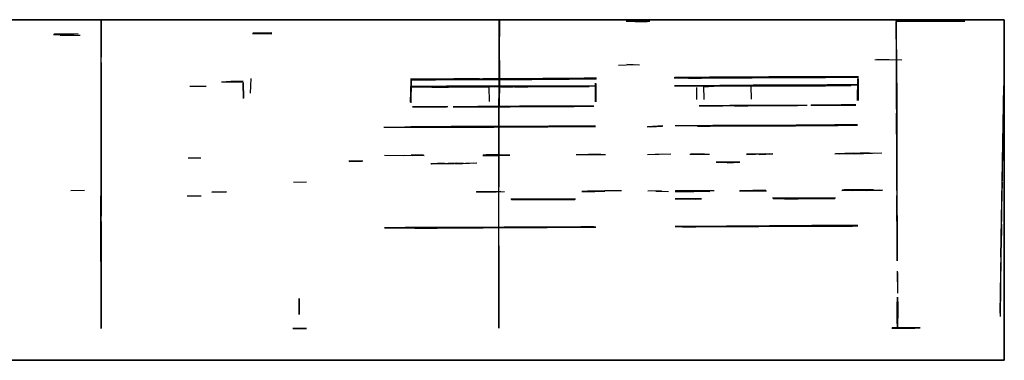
# Model space of a CAD drawing. Header units: millimetres. Extents: x 0 to 107423, y 0 to 18199.
# Tile 4 of 4: x 54850 to 107423, y 0 to 18199. Entities that reach past the tile are written whole.
import ezdxf

# ---------------------------------------------------------------- set-up
doc = ezdxf.new("R2010")
doc.units = ezdxf.units.MM
for name, color, linetype in [('00_RASTER_ORIGINALE', 8, 'Continuous'), ('S-GRID-E', 4, 'Continuous'), ('S-INF-HORIZ', 3, 'Continuous'), ('S-INF-LONG', 6, 'Continuous'), ('S-INF-VERT', 4, 'Continuous'), ('S-TRACE-INF', 4, 'Continuous'), ('S-TRACE-INF-CLEAN', 4, 'Continuous'), ('S-TRACE-REJECT', 8, 'Continuous')]:
    doc.layers.add(name, color=color, linetype=linetype)
picture_1 = doc.add_image_def('image1.jpg', size_in_pixel=(8222, 1393))

msp = doc.modelspace()

# ---------------------------------------------------------------- linework, layer by layer
at = {"layer": 'S-GRID-E'}
msp.add_lwpolyline([(0, 0), (107423, 0), (107423, 18199), (0, 18199)], close=True, dxfattribs=at)
at = {"layer": 'S-INF-HORIZ'}
for p, q in [((87235, 18122), (88489, 18122)), ((101645, 18122), (105317, 18122)), ((56663, 17416), (57629, 17364)), ((56689, 17442), (57969, 17455)), ((57002, 17364), (58087, 17377)), ((57042, 17429), (57734, 17403)), ((67284, 17455), (68277, 17442)), ((67298, 17494), (68317, 17521)), ((67298, 17481), (68304, 17481)), ((86817, 15770), (87653, 15796)), ((87274, 15822), (87940, 15783)), ((100613, 16083), (101959, 16057)), ((65625, 14881), (66788, 14881)), ((66122, 14908), (66788, 14908)), ((75711, 15038), (85628, 15038)), ((75711, 14986), (77044, 14986)), ((84987, 15090), (85641, 15090)), ((89822, 15130), (99633, 15130)), ((90553, 15077), (91259, 15077)), ((96080, 14725), (99620, 14725)), ((63940, 14646), (64815, 14646)), ((75724, 14633), (85249, 14633)), ((76848, 14594), (77750, 14594)), ((89808, 14685), (99228, 14685)), ((91363, 14620), (92173, 14659)), ((75816, 13562), (77710, 13562)), ((75816, 13536), (77645, 13536)), ((77998, 13562), (84452, 13562)), ((81538, 13588), (85497, 13588)), ((91128, 13614), (96380, 13614)), ((95243, 13640), (95975, 13640)), ((97086, 13640), (99503, 13640)), ((98719, 13666), (99503, 13666)), ((75738, 12490), (85588, 12490)), ((88371, 12490), (89194, 12543)), ((88541, 12477), (89168, 12517)), ((89848, 12543), (98536, 12543)), ((96302, 12582), (99581, 12582)), ((93650, 11001), (95021, 11053)), ((98379, 11027), (99150, 11066)), ((98627, 11040), (100469, 11092)), ((99398, 11040), (100888, 11079)), ((63848, 10818), (64515, 10818)), ((72432, 10661), (73164, 10661)), ((72445, 10622), (73125, 10648)), ((74326, 10962), (75842, 10936)), ((75346, 10949), (76156, 10962)), ((75411, 10962), (76443, 10936)), ((76822, 10505), (78168, 10557)), ((77449, 10505), (79252, 10557)), ((79579, 10962), (81029, 10962)), ((79762, 10988), (80493, 10988)), ((84556, 10988), (86124, 10988)), ((84569, 11001), (85863, 11027)), ((88371, 10988), (89626, 11027)), ((90632, 11014), (91677, 11014)), ((92029, 10596), (93310, 10596)), ((92617, 10557), (93297, 10583)), ((94342, 11001), (95061, 11027)), ((69466, 9512), (70172, 9538)), ((57577, 9067), (58309, 9093)), ((65103, 8989), (65900, 9002)), ((79226, 9002), (80728, 9028)), ((79239, 9028), (80545, 9041)), ((84870, 9041), (86098, 9041)), ((86085, 9080), (86986, 9067)), ((88384, 9054), (89116, 9067)), ((88816, 9041), (89495, 9015)), ((89848, 9054), (91677, 9028)), ((89861, 9067), (91925, 9067)), ((93284, 9054), (94721, 9054)), ((93310, 9080), (94695, 9080)), ((98745, 9080), (100770, 9107)), ((98876, 9120), (100443, 9120)), ((63796, 8793), (64541, 8793)), ((81081, 8623), (84530, 8623)), ((81107, 8597), (84491, 8597)), ((89848, 8649), (91259, 8649)), ((89861, 8623), (90919, 8610)), ((95047, 8675), (98405, 8675)), ((95087, 8649), (98379, 8649)), ((75424, 7108), (85170, 7108)), ((75947, 7068), (77135, 7068)), ((84818, 7147), (85510, 7147)), ((89861, 7173), (99320, 7173)), ((90240, 7134), (90945, 7134)), ((97151, 7212), (99607, 7212)), ((69440, 1698), (70159, 1698)), ((101410, 1738), (102926, 1738))]:
    msp.add_line(p, q, dxfattribs=at)
at = {"layer": 'S-INF-LONG'}
for p, q in [((59197, 1698), (59197, 18135)), ((80467, 13523), (80467, 18148)), ((101645, 18122), (105317, 18122)), ((101671, 13418), (101671, 17442)), ((75711, 15038), (85628, 15038)), ((89822, 15130), (99633, 15130)), ((96080, 14725), (99620, 14725)), ((101698, 5892), (101698, 14803)), ((75724, 14633), (85249, 14633)), ((89808, 14685), (99228, 14685)), ((107198, 2522), (107394, 14476)), ((80441, 1712), (80441, 13980)), ((77998, 13562), (84452, 13562)), ((81538, 13588), (85497, 13588)), ((91128, 13614), (96380, 13614)), ((97086, 13640), (99503, 13640)), ((75738, 12490), (85588, 12490)), ((89848, 12543), (98536, 12543)), ((96302, 12582), (99581, 12582)), ((81081, 8623), (84530, 8623)), ((81107, 8597), (84491, 8597)), ((95047, 8675), (98405, 8675)), ((95087, 8649), (98379, 8649)), ((75424, 7108), (85170, 7108)), ((89861, 7173), (99320, 7173)), ((97151, 7212), (99607, 7212))]:
    msp.add_line(p, q, dxfattribs=at)
at = {"layer": 'S-INF-VERT'}
for p, q in [((59197, 1698), (59197, 18135)), ((80467, 13523), (80467, 18148)), ((101645, 17155), (101645, 18109)), ((101671, 13418), (101671, 17442)), ((66775, 14842), (66801, 14006)), ((67180, 14267), (67206, 15051)), ((75751, 13758), (75764, 14934)), ((85588, 13810), (85602, 14803)), ((85628, 13810), (85628, 14790)), ((99581, 13875), (99607, 15051)), ((99633, 13875), (99633, 15051)), ((101698, 5892), (101698, 14803)), ((79892, 14607), (79918, 13836)), ((90997, 13941), (90997, 14581)), ((91363, 14659), (91376, 13941)), ((93885, 14646), (93911, 13954)), ((107198, 2522), (107394, 14476)), ((80441, 1712), (80441, 13980)), ((101711, 4769), (101724, 3580)), ((69793, 2456), (69793, 3306)), ((101724, 1712), (101724, 3371)), ((101750, 2260), (101750, 3123))]:
    msp.add_line(p, q, dxfattribs=at)
at = {"layer": 'S-TRACE-INF'}
for p, q in [((59197, 1698), (59197, 18135)), ((59210, 16188), (59210, 18135)), ((59223, 17325), (59223, 18135)), ((80454, 9250), (80454, 18135)), ((80467, 13523), (80467, 18148)), ((80480, 17298), (80480, 18161)), ((87235, 18122), (88489, 18122)), ((87718, 18109), (88358, 18109)), ((101645, 18135), (105317, 18135)), ((101645, 18122), (105317, 18122)), ((101645, 17155), (101645, 18109)), ((101658, 15051), (101658, 18148)), ((56663, 17416), (57629, 17364)), ((56676, 17429), (57460, 17390)), ((56689, 17442), (57969, 17455)), ((57002, 17364), (58087, 17377)), ((57042, 17429), (57734, 17403)), ((67284, 17455), (68277, 17442)), ((67298, 17494), (68317, 17521)), ((67298, 17481), (68304, 17481)), ((67311, 17468), (68304, 17468)), ((101671, 13418), (101671, 17442)), ((101684, 9080), (101684, 16606)), ((59210, 7709), (59210, 15914)), ((59223, 13549), (59223, 15874)), ((80480, 14267), (80480, 16018)), ((86817, 15770), (87653, 15796)), ((87274, 15822), (87940, 15783)), ((100509, 16070), (101475, 16057)), ((100613, 16083), (101959, 16057)), ((65625, 14881), (66788, 14881)), ((65873, 14894), (66788, 14894)), ((66122, 14908), (66788, 14908)), ((66762, 14816), (66788, 13993)), ((66775, 14842), (66801, 14006)), ((67180, 14267), (67206, 15051)), ((75711, 15038), (85628, 15038)), ((75711, 15025), (84191, 15025)), ((75711, 15012), (82192, 15012)), ((75711, 14999), (78847, 14999)), ((75711, 14986), (77044, 14986)), ((75724, 13784), (75751, 14934)), ((75751, 13758), (75764, 14934)), ((78024, 15051), (79396, 15051)), ((79579, 15051), (85628, 15051)), ((81238, 15064), (85641, 15064)), ((82780, 15077), (85641, 15077)), ((84987, 15090), (85641, 15090)), ((85588, 13810), (85602, 14803)), ((85615, 13810), (85615, 14790)), ((85628, 13810), (85628, 14790)), ((89795, 15104), (96158, 15104)), ((89795, 15090), (93963, 15090)), ((89808, 15117), (97870, 15117)), ((89822, 15130), (99633, 15130)), ((90553, 15077), (91259, 15077)), ((91690, 15143), (99633, 15143)), ((94852, 15156), (99633, 15156)), ((96080, 14725), (99620, 14725)), ((96302, 15169), (99398, 15169)), ((97961, 14738), (99620, 14738)), ((99581, 13875), (99607, 15051)), ((99607, 13875), (99620, 15051)), ((99633, 13875), (99633, 15051)), ((101698, 5892), (101698, 14803)), ((63940, 14646), (64815, 14646)), ((75724, 14646), (85249, 14646)), ((75724, 14633), (85249, 14633)), ((75724, 14620), (79905, 14620)), ((75724, 14607), (79161, 14607)), ((76848, 14594), (77750, 14594)), ((77645, 14659), (85628, 14659)), ((79892, 14607), (79918, 13836)), ((80545, 14620), (81199, 14620)), ((81277, 14620), (81983, 14620)), ((89808, 14685), (99228, 14685)), ((89808, 14672), (97883, 14672)), ((90997, 13941), (90997, 14581)), ((91363, 14620), (92173, 14659)), ((91363, 14659), (91376, 13941)), ((92225, 14698), (99241, 14698)), ((93885, 14646), (93911, 13954)), ((94015, 14712), (99633, 14712)), ((107198, 2522), (107394, 14476)), ((107237, 5514), (107394, 14659)), ((80441, 1712), (80441, 13980)), ((75816, 13562), (77710, 13562)), ((75816, 13536), (77645, 13536)), ((77998, 13562), (84452, 13562)), ((77998, 13549), (81042, 13549)), ((79304, 13575), (85497, 13575)), ((81538, 13588), (85497, 13588)), ((84021, 13601), (84948, 13601)), ((91128, 13614), (96380, 13614)), ((91128, 13601), (92395, 13601)), ((92761, 13627), (96903, 13627)), ((93022, 13601), (93728, 13601)), ((95243, 13640), (95975, 13640)), ((97086, 13640), (99503, 13640)), ((97086, 13627), (97765, 13627)), ((97112, 13653), (99503, 13653)), ((98719, 13666), (99503, 13666)), ((101671, 12085), (101671, 13196)), ((59223, 11158), (59223, 12294)), ((74300, 12464), (80167, 12464)), ((75123, 12451), (77750, 12451)), ((75411, 12477), (83054, 12477)), ((75738, 12490), (85588, 12490)), ((77893, 12504), (85602, 12504)), ((80885, 12517), (85602, 12517)), ((83106, 12530), (85602, 12530)), ((88358, 12477), (89181, 12530)), ((88371, 12490), (89194, 12543)), ((88541, 12477), (89168, 12517)), ((89848, 12543), (98536, 12543)), ((91037, 12517), (91716, 12504)), ((91507, 12530), (96276, 12530)), ((91860, 12556), (99568, 12556)), ((93767, 12569), (94512, 12569)), ((94708, 12569), (99581, 12569)), ((96302, 12582), (99581, 12582)), ((98379, 12595), (99581, 12595)), ((93650, 11001), (95021, 11053)), ((93663, 11014), (94878, 11053)), ((93676, 11027), (94656, 11053)), ((98379, 11027), (99150, 11066)), ((98405, 11053), (99385, 11079)), ((98627, 11040), (100469, 11092)), ((99019, 11040), (100195, 11079)), ((99254, 11066), (100208, 11106)), ((99398, 11040), (100888, 11079)), ((101711, 5318), (101711, 11484)), ((63848, 10818), (64515, 10818)), ((72432, 10661), (73164, 10661)), ((72445, 10622), (73125, 10648)), ((74326, 10962), (75842, 10936)), ((75346, 10949), (76156, 10962)), ((75411, 10962), (76443, 10936)), ((75751, 10975), (76417, 10975)), ((76796, 10518), (77514, 10544)), ((76822, 10505), (78168, 10557)), ((76848, 10491), (78533, 10544)), ((77449, 10505), (79252, 10557)), ((78128, 10505), (79239, 10544)), ((78324, 10518), (79056, 10544)), ((79579, 10962), (81029, 10962)), ((79579, 10949), (80454, 10936)), ((79592, 10975), (81016, 10975)), ((79762, 10988), (80493, 10988)), ((84556, 10988), (86124, 10988)), ((84569, 11001), (85863, 11027)), ((88371, 11001), (89194, 11040)), ((88371, 10988), (89626, 11027)), ((90632, 11014), (91677, 11014)), ((90684, 11027), (91415, 11027)), ((92029, 10596), (93310, 10596)), ((92043, 10583), (93101, 10583)), ((92617, 10557), (93297, 10583)), ((94146, 11014), (95047, 11040)), ((94342, 11001), (95061, 11027)), ((69466, 9512), (70172, 9538)), ((107315, 8858), (107329, 9512)), ((57577, 9067), (58309, 9093)), ((65103, 9002), (65873, 9015)), ((65103, 8989), (65900, 9002)), ((79226, 9002), (80728, 9028)), ((79239, 9028), (80545, 9041)), ((79252, 9002), (80284, 9002)), ((84870, 9041), (86098, 9041)), ((84870, 9028), (85562, 9028)), ((85183, 9067), (86098, 9054)), ((86085, 9080), (86986, 9067)), ((88384, 9054), (89116, 9067)), ((88816, 9041), (89495, 9015)), ((89848, 9054), (91677, 9028)), ((89848, 9028), (90854, 9028)), ((89861, 9067), (91925, 9067)), ((90971, 9054), (91703, 9041)), ((93284, 9054), (94721, 9054)), ((93310, 9080), (94695, 9080)), ((94002, 9093), (94682, 9093)), ((98745, 9080), (100770, 9107)), ((98771, 9107), (99908, 9107)), ((98876, 9120), (100443, 9120)), ((99307, 9080), (100914, 9107)), ((100051, 9080), (100927, 9093)), ((59184, 5278), (59184, 8780)), ((63796, 8793), (64541, 8793)), ((81081, 8623), (84530, 8623)), ((81094, 8610), (84517, 8610)), ((81107, 8597), (84491, 8597)), ((81120, 8584), (81943, 8584)), ((82910, 8636), (84034, 8636)), ((89848, 8649), (91259, 8649)), ((89848, 8636), (91259, 8636)), ((89861, 8623), (90919, 8610)), ((90488, 8623), (91219, 8623)), ((95047, 8675), (98405, 8675)), ((95087, 8649), (98379, 8649)), ((95688, 8636), (96419, 8636)), ((97059, 8688), (98418, 8688)), ((101684, 7434), (101684, 8806)), ((59210, 1698), (59210, 7421)), ((101724, 5318), (101724, 7735)), ((74326, 7094), (83015, 7094)), ((74326, 7081), (79592, 7081)), ((75424, 7108), (85170, 7108)), ((75947, 7068), (77135, 7068)), ((77632, 7121), (85615, 7121)), ((80428, 4403), (80428, 6898)), ((80715, 7134), (85615, 7134)), ((84818, 7147), (85510, 7147)), ((89848, 7160), (97164, 7160)), ((89848, 7147), (94316, 7147)), ((89861, 7173), (99320, 7173)), ((90240, 7134), (90945, 7134)), ((92591, 7186), (99594, 7186)), ((94891, 7199), (99607, 7199)), ((97151, 7212), (99607, 7212)), ((107276, 6023), (107289, 7277)), ((80454, 1712), (80454, 6115)), ((107211, 2339), (107263, 5553)), ((101711, 4769), (101724, 3580)), ((101737, 3580), (101737, 4690)), ((69780, 2456), (69780, 3306)), ((69793, 2456), (69793, 3306)), ((101724, 1712), (101724, 3371)), ((101737, 1712), (101737, 3371)), ((107211, 2574), (107211, 3253)), ((59223, 1999), (59223, 3057)), ((101711, 1960), (101711, 3123)), ((101750, 2260), (101750, 3123)), ((69440, 1712), (70159, 1712)), ((69440, 1698), (70159, 1698)), ((101410, 1738), (102926, 1738)), ((101410, 1725), (102638, 1725)), ((101436, 1751), (102926, 1751))]:
    msp.add_line(p, q, dxfattribs=at)
at = {"layer": 'S-TRACE-INF-CLEAN'}
for p, q in [((59197, 1698), (59197, 18135)), ((80467, 13523), (80467, 18148)), ((87235, 18122), (88489, 18122)), ((101645, 18122), (105317, 18122)), ((101645, 17155), (101645, 18109)), ((56663, 17416), (57629, 17364)), ((56689, 17442), (57969, 17455)), ((57002, 17364), (58087, 17377)), ((57042, 17429), (57734, 17403)), ((67284, 17455), (68277, 17442)), ((67298, 17494), (68317, 17521)), ((67298, 17481), (68304, 17481)), ((101671, 13418), (101671, 17442)), ((86817, 15770), (87653, 15796)), ((87274, 15822), (87940, 15783)), ((100613, 16083), (101959, 16057)), ((65625, 14881), (66788, 14881)), ((66122, 14908), (66788, 14908)), ((66775, 14842), (66801, 14006)), ((67180, 14267), (67206, 15051)), ((75711, 15038), (85628, 15038)), ((75711, 14986), (77044, 14986)), ((75751, 13758), (75764, 14934)), ((84987, 15090), (85641, 15090)), ((85588, 13810), (85602, 14803)), ((85628, 13810), (85628, 14790)), ((89822, 15130), (99633, 15130)), ((90553, 15077), (91259, 15077)), ((96080, 14725), (99620, 14725)), ((99581, 13875), (99607, 15051)), ((99633, 13875), (99633, 15051)), ((101698, 5892), (101698, 14803)), ((63940, 14646), (64815, 14646)), ((75724, 14633), (85249, 14633)), ((76848, 14594), (77750, 14594)), ((79892, 14607), (79918, 13836)), ((89808, 14685), (99228, 14685)), ((90997, 13941), (90997, 14581)), ((91363, 14620), (92173, 14659)), ((91363, 14659), (91376, 13941)), ((93885, 14646), (93911, 13954)), ((107198, 2522), (107394, 14476)), ((80441, 1712), (80441, 13980)), ((75816, 13562), (77710, 13562)), ((75816, 13536), (77645, 13536)), ((77998, 13562), (84452, 13562)), ((81538, 13588), (85497, 13588)), ((91128, 13614), (96380, 13614)), ((95243, 13640), (95975, 13640)), ((97086, 13640), (99503, 13640)), ((98719, 13666), (99503, 13666)), ((75738, 12490), (85588, 12490)), ((88371, 12490), (89194, 12543)), ((88541, 12477), (89168, 12517)), ((89848, 12543), (98536, 12543)), ((96302, 12582), (99581, 12582)), ((93650, 11001), (95021, 11053)), ((98379, 11027), (99150, 11066)), ((98627, 11040), (100469, 11092)), ((99398, 11040), (100888, 11079)), ((63848, 10818), (64515, 10818)), ((72432, 10661), (73164, 10661)), ((72445, 10622), (73125, 10648)), ((74326, 10962), (75842, 10936)), ((75346, 10949), (76156, 10962)), ((75411, 10962), (76443, 10936)), ((76822, 10505), (78168, 10557)), ((77449, 10505), (79252, 10557)), ((79579, 10962), (81029, 10962)), ((79762, 10988), (80493, 10988)), ((84556, 10988), (86124, 10988)), ((84569, 11001), (85863, 11027)), ((88371, 10988), (89626, 11027)), ((90632, 11014), (91677, 11014)), ((92029, 10596), (93310, 10596)), ((92617, 10557), (93297, 10583)), ((94342, 11001), (95061, 11027)), ((69466, 9512), (70172, 9538)), ((57577, 9067), (58309, 9093)), ((65103, 8989), (65900, 9002)), ((79226, 9002), (80728, 9028)), ((79239, 9028), (80545, 9041)), ((84870, 9041), (86098, 9041)), ((86085, 9080), (86986, 9067)), ((88384, 9054), (89116, 9067)), ((88816, 9041), (89495, 9015)), ((89848, 9054), (91677, 9028)), ((89861, 9067), (91925, 9067)), ((93284, 9054), (94721, 9054)), ((93310, 9080), (94695, 9080)), ((98745, 9080), (100770, 9107)), ((98876, 9120), (100443, 9120)), ((63796, 8793), (64541, 8793)), ((81081, 8623), (84530, 8623)), ((81107, 8597), (84491, 8597)), ((89848, 8649), (91259, 8649)), ((89861, 8623), (90919, 8610)), ((95047, 8675), (98405, 8675)), ((95087, 8649), (98379, 8649)), ((75424, 7108), (85170, 7108)), ((75947, 7068), (77135, 7068)), ((84818, 7147), (85510, 7147)), ((89861, 7173), (99320, 7173)), ((90240, 7134), (90945, 7134)), ((97151, 7212), (99607, 7212)), ((101711, 4769), (101724, 3580)), ((69793, 2456), (69793, 3306)), ((101724, 1712), (101724, 3371)), ((101750, 2260), (101750, 3123)), ((69440, 1698), (70159, 1698)), ((101410, 1738), (102926, 1738))]:
    msp.add_line(p, q, dxfattribs=at)
at = {"layer": 'S-TRACE-REJECT'}
for p, q in [((59210, 16188), (59210, 18135)), ((59223, 17325), (59223, 18135)), ((80454, 9250), (80454, 18135)), ((80480, 17298), (80480, 18161)), ((87718, 18109), (88358, 18109)), ((101645, 18135), (105317, 18135)), ((101658, 15051), (101658, 18148)), ((56676, 17429), (57460, 17390)), ((67311, 17468), (68304, 17468)), ((101684, 9080), (101684, 16606)), ((59210, 7709), (59210, 15914)), ((59223, 13549), (59223, 15874)), ((80480, 14267), (80480, 16018)), ((100509, 16070), (101475, 16057)), ((65873, 14894), (66788, 14894)), ((66762, 14816), (66788, 13993)), ((75711, 15025), (84191, 15025)), ((75711, 15012), (82192, 15012)), ((75711, 14999), (78847, 14999)), ((75724, 13784), (75751, 14934)), ((78024, 15051), (79396, 15051)), ((79579, 15051), (85628, 15051)), ((81238, 15064), (85641, 15064)), ((82780, 15077), (85641, 15077)), ((85615, 13810), (85615, 14790)), ((89795, 15104), (96158, 15104)), ((89795, 15090), (93963, 15090)), ((89808, 15117), (97870, 15117)), ((91690, 15143), (99633, 15143)), ((94852, 15156), (99633, 15156)), ((96302, 15169), (99398, 15169)), ((97961, 14738), (99620, 14738)), ((99607, 13875), (99620, 15051)), ((75724, 14646), (85249, 14646)), ((75724, 14620), (79905, 14620)), ((75724, 14607), (79161, 14607)), ((77645, 14659), (85628, 14659)), ((80545, 14620), (81199, 14620)), ((81277, 14620), (81983, 14620)), ((89808, 14672), (97883, 14672)), ((92225, 14698), (99241, 14698)), ((94015, 14712), (99633, 14712)), ((107237, 5514), (107394, 14659)), ((77998, 13549), (81042, 13549)), ((79304, 13575), (85497, 13575)), ((84021, 13601), (84948, 13601)), ((91128, 13601), (92395, 13601)), ((92761, 13627), (96903, 13627)), ((93022, 13601), (93728, 13601)), ((97086, 13627), (97765, 13627)), ((97112, 13653), (99503, 13653)), ((101671, 12085), (101671, 13196)), ((59223, 11158), (59223, 12294)), ((74300, 12464), (80167, 12464)), ((75123, 12451), (77750, 12451)), ((75411, 12477), (83054, 12477)), ((77893, 12504), (85602, 12504)), ((80885, 12517), (85602, 12517)), ((83106, 12530), (85602, 12530)), ((88358, 12477), (89181, 12530)), ((91037, 12517), (91716, 12504)), ((91507, 12530), (96276, 12530)), ((91860, 12556), (99568, 12556)), ((93767, 12569), (94512, 12569)), ((94708, 12569), (99581, 12569)), ((98379, 12595), (99581, 12595)), ((93663, 11014), (94878, 11053)), ((93676, 11027), (94656, 11053)), ((98405, 11053), (99385, 11079)), ((99019, 11040), (100195, 11079)), ((99254, 11066), (100208, 11106)), ((101711, 5318), (101711, 11484)), ((75751, 10975), (76417, 10975)), ((76796, 10518), (77514, 10544)), ((76848, 10491), (78533, 10544)), ((78128, 10505), (79239, 10544)), ((78324, 10518), (79056, 10544)), ((79579, 10949), (80454, 10936)), ((79592, 10975), (81016, 10975)), ((88371, 11001), (89194, 11040)), ((90684, 11027), (91415, 11027)), ((92043, 10583), (93101, 10583)), ((94146, 11014), (95047, 11040)), ((107315, 8858), (107329, 9512)), ((65103, 9002), (65873, 9015)), ((79252, 9002), (80284, 9002)), ((84870, 9028), (85562, 9028)), ((85183, 9067), (86098, 9054)), ((89848, 9028), (90854, 9028)), ((90971, 9054), (91703, 9041)), ((94002, 9093), (94682, 9093)), ((98771, 9107), (99908, 9107)), ((99307, 9080), (100914, 9107)), ((100051, 9080), (100927, 9093)), ((59184, 5278), (59184, 8780)), ((81094, 8610), (84517, 8610)), ((81120, 8584), (81943, 8584)), ((82910, 8636), (84034, 8636)), ((89848, 8636), (91259, 8636)), ((90488, 8623), (91219, 8623)), ((95688, 8636), (96419, 8636)), ((97059, 8688), (98418, 8688)), ((101684, 7434), (101684, 8806)), ((59210, 1698), (59210, 7421)), ((101724, 5318), (101724, 7735)), ((74326, 7094), (83015, 7094)), ((74326, 7081), (79592, 7081)), ((77632, 7121), (85615, 7121)), ((80428, 4403), (80428, 6898)), ((80715, 7134), (85615, 7134)), ((89848, 7160), (97164, 7160)), ((89848, 7147), (94316, 7147)), ((92591, 7186), (99594, 7186)), ((94891, 7199), (99607, 7199)), ((107276, 6023), (107289, 7277)), ((80454, 1712), (80454, 6115)), ((107211, 2339), (107263, 5553)), ((101737, 3580), (101737, 4690)), ((69780, 2456), (69780, 3306)), ((101737, 1712), (101737, 3371)), ((107211, 2574), (107211, 3253)), ((59223, 1999), (59223, 3057)), ((101711, 1960), (101711, 3123)), ((69440, 1712), (70159, 1712)), ((101410, 1725), (102638, 1725)), ((101436, 1751), (102926, 1751))]:
    msp.add_line(p, q, dxfattribs=at)

# ---------------------------------------------------------------- pictures from other files: only their frames are drawn
at = {"layer": '00_RASTER_ORIGINALE'}
image = msp.add_image(picture_1, insert=(0, 0), size_in_units=(107423, 18199), dxfattribs=at)

doc.saveas('drawing.dxf')
